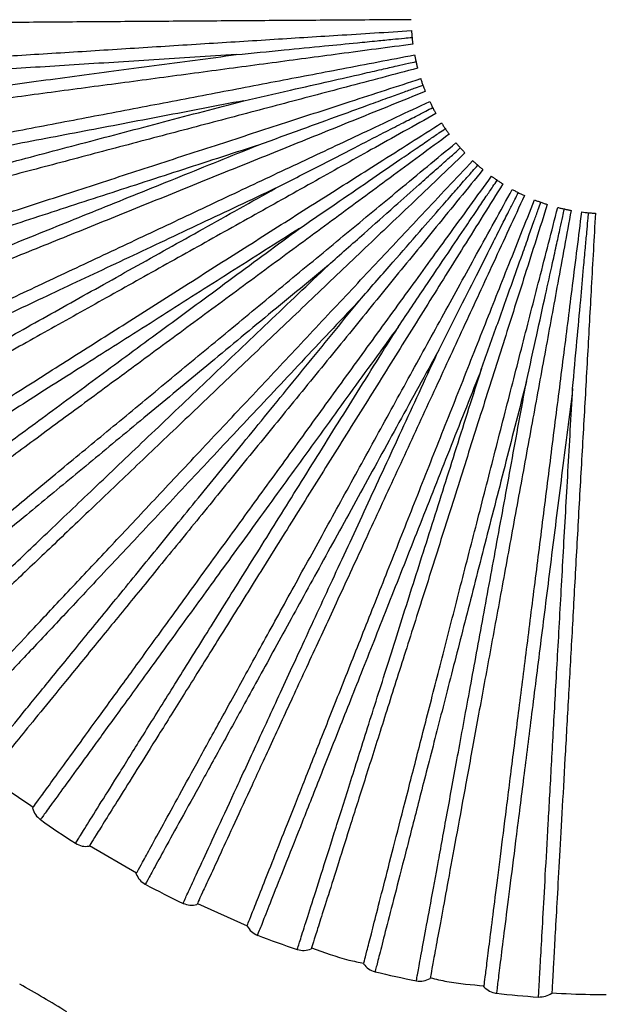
# Model space of a CAD drawing. Header units: millimetres. Extents: x -208 to 209, y -225 to 657.
# Tile 9 of 15: x 48 to 108, y -39 to 62. Entities that reach past the tile are written whole.
import ezdxf

# ---------------------------------------------------------------- set-up
doc = ezdxf.new("R2010")
doc.units = ezdxf.units.MM

msp = doc.modelspace()

# ---------------------------------------------------------------- linework, layer by layer
at = {"color": 7, "linetype": 'Continuous', "lineweight": 25}
for p, q in [((55.34, -22.83), (60.16, -25.64)), ((66.4, -28.75), (71.49, -31.05))]:
    msp.add_line(p, q, dxfattribs=at)
for centre, radius, start, end in [((108.29, 61.91), 100.5, 234.7637, 237.2359), ((108.29, 61.91), 100.5, 241.9633, 244.4361), ((108.29, 61.91), 100.5, 249.1631, 251.6363), ((108.29, 61.91), 100.5, 256.363, 258.8365), ((0.01, -124.67), 100, 58.0007, 61.1993), ((108.29, 61.91), 100.5, 263.5631, 266.0367)]:
    msp.add_arc(centre, radius, start, end, dxfattribs=at)
for points, knots in [([(3.1, 33.86), (3.2, 36.66), (3.41, 42.36), (4.3, 50.92), (5.57, 60.95), (7.12, 72.33), (8.81, 84.96), (10.52, 98.49), (12.18, 112.91), (13.66, 128.13), (14.65, 142.17), (15.08, 154.92), (14.9, 165.12), (13.97, 174.02), (12.43, 181.56), (9.97, 189.14), (6.59, 196.6), (2.42, 203.87), (-2.16, 210.74), (-6.98, 217.32), (-11.97, 223.7), (-19.4, 232.81), (-29.47, 244.48), (-40.03, 256.95), (-48.43, 267.65), (-54.83, 276.43), (-60.79, 285.49), (-66.12, 294.84), (-70.6, 304.42), (-73.62, 313.15), (-75.38, 320.86), (-76.19, 327.45), (-76.26, 333.98), (-75.53, 340.37), (-74, 346.54), (-71.73, 352.43), (-68.79, 357.99), (-65.25, 363.2), (-60.31, 369.15), (-53.65, 375.53), (-45.32, 382.22), (-36.6, 388.58), (-27.58, 394.81), (-18.33, 401.11), (-8.35, 407.98), (2.28, 415.6), (13.39, 424.14), (24.17, 433.27), (34.4, 443.05), (43.86, 453.49), (52.38, 464.61), (58.81, 474.81), (63.54, 483.75), (66.97, 491.27), (70.04, 499.22), (72.79, 507.89), (75.15, 517.5), (76.98, 528.08), (78.13, 539.57), (78.49, 551.93), (77.97, 565.1), (76.5, 579.01), (74.03, 593.59), (70.56, 608.8), (66.07, 624.57), (60.6, 640.89), (56.28, 651.8), (54.07, 657.38)], [0, 0, 0, 0, 0.012261, 0.02499, 0.038044, 0.055491, 0.07329, 0.091439, 0.112495, 0.133952, 0.155323, 0.171262, 0.187208, 0.197899, 0.208617, 0.219297, 0.231129, 0.242779, 0.254261, 0.265595, 0.276854, 0.288114, 0.314674, 0.341238, 0.35635, 0.371476, 0.386603, 0.401639, 0.41636, 0.430731, 0.440115, 0.449336, 0.458403, 0.467331, 0.476144, 0.484882, 0.493614, 0.502359, 0.51112, 0.525893, 0.540773, 0.555721, 0.570969, 0.586551, 0.602449, 0.621592, 0.641167, 0.660947, 0.680573, 0.700232, 0.719719, 0.739021, 0.750514, 0.761932, 0.773492, 0.786112, 0.799887, 0.814812, 0.83088, 0.848083, 0.866417, 0.885876, 0.906458, 0.92816, 0.950984, 0.97493, 1, 1, 1, 1]), ([(54.11, 657.4), (56.02, 652.61), (59.83, 643.02), (64.88, 628.38), (69.34, 613.54), (73.06, 598.46), (75.95, 583.19), (77.69, 569.01), (78.44, 556.04), (78.4, 544.32), (77.58, 532.61), (75.91, 520.98), (73.33, 509.5), (69.83, 498.25), (65.39, 487.34), (60.05, 476.84), (53.87, 466.83), (46.95, 457.33), (39.38, 448.37), (30.37, 439), (19.83, 429.38), (7.75, 419.63), (-4.71, 410.46), (-17.38, 401.68), (-30.08, 393.07), (-40.5, 385.76), (-48.54, 379.62), (-54.31, 374.8), (-59.7, 369.66), (-64.55, 364.09), (-68.74, 358.06), (-71.83, 352.12), (-73.95, 346.44), (-75.29, 341.16), (-76.05, 335.77), (-76.25, 329.7), (-75.7, 323), (-74.25, 315.77), (-71.72, 307.49), (-67.83, 298.3), (-62.49, 288.38), (-56.42, 278.81), (-48.72, 268.01), (-39.28, 256.1), (-28.16, 243.04), (-18.47, 231.76), (-10.54, 222.01), (-4.3, 213.86), (1.58, 205.36), (6.42, 197.08), (10.05, 189.05), (12.52, 181.42), (14.23, 172.84), (15.02, 163.45), (15.07, 153.38), (14.72, 143.39), (14.08, 133.46), (13.26, 123.57), (12.28, 113.7), (11.17, 103.71), (9.95, 93.6), (8.63, 83.36), (7.27, 73.15), (5.89, 63.01), (4.67, 53.73), (3.76, 45.4), (3.29, 39.16), (3.2, 35.26), (3.17, 33.95)], [0, 0, 0, 0, 0.021536, 0.043091, 0.064669, 0.086273, 0.107909, 0.129582, 0.145865, 0.162171, 0.178501, 0.194852, 0.211223, 0.227606, 0.243993, 0.260377, 0.276746, 0.293095, 0.309417, 0.325708, 0.347375, 0.368982, 0.390523, 0.411989, 0.433366, 0.454608, 0.465153, 0.475622, 0.48598, 0.496246, 0.506441, 0.516572, 0.524143, 0.531703, 0.539271, 0.546861, 0.557031, 0.567272, 0.577584, 0.593163, 0.608855, 0.62463, 0.640473, 0.664226, 0.688096, 0.712117, 0.726333, 0.740608, 0.754983, 0.7695, 0.780611, 0.791775, 0.802914, 0.817089, 0.831082, 0.844979, 0.858826, 0.872651, 0.886455, 0.900248, 0.914654, 0.929051, 0.943435, 0.957791, 0.97209, 0.983259, 0.994374, 1, 1, 1, 1]), ([(48.6, 655.15), (50.25, 651.01), (53.43, 643.05), (57.57, 631.38), (61.06, 620.52), (63.92, 610.48), (66.22, 601.29), (68.02, 592.97), (69.46, 585.22), (70.56, 577.98), (71.41, 570.91), (72.01, 564.02), (72.38, 557.05), (72.48, 550), (72.27, 541.67), (71.52, 532.1), (69.91, 521.36), (67.49, 510.76), (64.25, 500.39), (60.17, 490.31), (55.3, 480.6), (49.68, 471.3), (42.67, 461.47), (34.11, 451.32), (23.91, 441.04), (13.06, 431.48), (1.71, 422.53), (-9.98, 414.04), (-20.88, 406.52), (-30.83, 399.74), (-39.77, 393.56), (-48.61, 387.15), (-56.23, 381.05), (-62.57, 375.22), (-67.63, 369.74), (-72.15, 363.76), (-75.99, 357.27), (-79.01, 350.33), (-81.07, 343.03), (-82.11, 335.52), (-82.17, 327.97), (-81.33, 320.5), (-79.71, 313.15), (-77.42, 305.94), (-74.3, 298.24), (-70.26, 290.1), (-65.28, 281.57), (-59.85, 273.32), (-54.22, 265.54), (-48.69, 258.38), (-43.41, 251.88), (-38.36, 245.84), (-33.22, 239.81), (-27.73, 233.42), (-21.8, 226.4), (-15.69, 218.91), (-9.63, 211.05), (-3.94, 202.92), (0.71, 195.12), (4.17, 187.68), (6.54, 180.7), (8.2, 172.83), (9.02, 164.11), (9.13, 154.64), (8.84, 145.19), (8.28, 135.77), (7.52, 126.35), (6.62, 116.9), (5.58, 107.29), (4.42, 97.5), (3.16, 87.49), (1.83, 77.38), (0.43, 67.12), (-0.85, 57.51), (-1.92, 48.64), (-2.62, 40.49), (-2.9, 31.99), (-2.95, 23.06), (-2.95, 17.03), (-2.95, 14)], [0, 0, 0, 0, 0.018132, 0.034945, 0.050443, 0.064625, 0.077494, 0.089052, 0.099303, 0.109613, 0.118917, 0.128308, 0.137794, 0.147374, 0.157048, 0.171732, 0.186494, 0.201248, 0.215998, 0.230752, 0.245505, 0.260249, 0.274992, 0.294653, 0.31431, 0.333949, 0.353575, 0.373194, 0.392815, 0.407545, 0.422297, 0.43711, 0.452027, 0.462067, 0.472189, 0.482361, 0.492583, 0.502848, 0.513132, 0.523406, 0.533645, 0.543829, 0.553993, 0.564252, 0.574619, 0.587841, 0.601253, 0.614865, 0.62808, 0.64037, 0.651747, 0.662215, 0.672459, 0.684059, 0.696543, 0.709896, 0.723472, 0.73698, 0.750365, 0.760411, 0.770395, 0.780339, 0.79316, 0.806039, 0.818903, 0.831697, 0.844529, 0.857421, 0.870367, 0.883958, 0.897626, 0.911515, 0.925646, 0.940022, 0.951543, 0.963357, 0.975444, 0.987658, 1, 1, 1, 1]), ([(88.29, 61.77), (85.76, 61.75), (80.92, 61.72), (73.66, 61.67), (66.53, 61.62), (59.32, 61.57), (52.16, 61.52), (45.18, 61.47), (38.51, 61.42), (32.29, 61.38), (26.64, 61.34), (21.66, 61.3), (17.43, 61.27), (14, 61.25), (11.38, 61.23), (9.57, 61.22), (8.49, 61.21), (8.35, 61.21), (8.29, 61.21)], [0, 0, 0, 0, 0.062456, 0.119828, 0.179243, 0.240502, 0.303357, 0.367511, 0.432626, 0.498331, 0.564234, 0.629934, 0.695041, 0.759182, 0.822021, 0.88326, 0.942652, 1, 1, 1, 1]), ([(8.49, 55.63), (8.55, 55.63), (8.68, 55.64), (9.77, 55.71), (11.57, 55.82), (14.18, 55.99), (17.61, 56.2), (21.83, 56.47), (26.8, 56.78), (32.44, 57.14), (38.65, 57.53), (45.3, 57.95), (52.27, 58.38), (59.42, 58.83), (66.61, 59.29), (73.73, 59.73), (80.97, 60.19), (85.81, 60.49), (88.33, 60.65)], [0, 0, 0, 0, 0.057348, 0.11674, 0.177979, 0.240818, 0.304959, 0.370066, 0.435766, 0.501669, 0.567374, 0.632489, 0.696643, 0.759498, 0.820757, 0.880172, 0.937544, 1, 1, 1, 1]), ([(88.33, 60.65), (88.33, 60.55), (88.35, 60.34), (88.37, 60.08), (88.38, 59.96)], [0, 0, 0, 0, 0.4994343, 1, 1, 1, 1]), ([(70.38, 58.19), (72.01, 58.35), (75.01, 58.65), (79.16, 59.05), (82.33, 59.36), (84.66, 59.59), (86.27, 59.75), (87.46, 59.87), (88.12, 59.93), (88.38, 59.96)], [0, 0, 0, 0, 0.272344, 0.503116, 0.689512, 0.801165, 0.890131, 0.956409, 1, 1, 1, 1]), ([(88.38, 59.96), (88.4, 59.83), (88.42, 59.58), (88.45, 59.37), (88.46, 59.26)], [0, 0, 0, 0, 0.49956, 1, 1, 1, 1]), ([(88.46, 59.26), (85.96, 58.93), (81.16, 58.29), (73.97, 57.33), (66.9, 56.39), (59.75, 55.43), (52.65, 54.49), (45.73, 53.56), (39.12, 52.68), (32.96, 51.86), (27.36, 51.11), (22.42, 50.45), (18.23, 49.89), (14.83, 49.44), (12.23, 49.09), (10.44, 48.85), (9.36, 48.71), (9.23, 48.69), (9.17, 48.68)], [0, 0, 0, 0, 0.0624561, 0.1198284, 0.1792427, 0.2405016, 0.3033566, 0.3675111, 0.4326265, 0.4983314, 0.5642338, 0.6299342, 0.6950407, 0.7591822, 0.8220206, 0.8832598, 0.9426519, 1, 1, 1, 1]), ([(70.38, 58.19), (67.55, 58.01), (61.89, 57.65), (53.69, 57.14), (45.86, 56.64), (38.52, 56.18), (31.78, 55.75), (25.73, 55.37), (20.46, 55.04), (16.04, 54.76), (12.54, 54.54), (9.96, 54.38), (8.51, 54.29), (7.91, 54.25), (8.08, 54.26), (8.08, 54.26)], [0, 0, 0, 0, 0.083093, 0.166108, 0.249783, 0.332788, 0.415895, 0.499542, 0.582487, 0.665718, 0.749281, 0.832195, 0.915582, 0.999532, 1, 1, 1, 1]), ([(8.51, 49.95), (8.6, 49.96), (8.8, 49.99), (10.39, 50.2), (12.9, 50.53), (16.39, 51), (20.77, 51.58), (26, 52.28), (32.01, 53.08), (38.7, 53.97), (45.98, 54.94), (53.76, 55.98), (61.91, 57.06), (67.56, 57.82), (70.38, 58.19)], [0, 0, 0, 0, 0.083445, 0.167006, 0.250708, 0.333669, 0.41686, 0.500454, 0.583374, 0.666709, 0.750181, 0.833089, 0.916578, 1, 1, 1, 1]), ([(10.06, 43.17), (10.12, 43.18), (10.25, 43.21), (11.32, 43.41), (13.09, 43.75), (15.67, 44.24), (19.04, 44.88), (23.19, 45.68), (28.09, 46.61), (33.64, 47.67), (39.75, 48.83), (46.3, 50.08), (53.15, 51.39), (60.19, 52.73), (67.27, 54.08), (74.28, 55.42), (81.4, 56.78), (86.16, 57.69), (88.64, 58.16)], [0, 0, 0, 0, 0.057348, 0.11674, 0.177979, 0.240818, 0.304959, 0.370066, 0.435766, 0.501669, 0.567374, 0.632489, 0.696643, 0.759498, 0.820757, 0.880172, 0.937544, 1, 1, 1, 1]), ([(88.64, 58.16), (88.66, 58.06), (88.7, 57.85), (88.76, 57.6), (88.79, 57.48)], [0, 0, 0, 0, 0.499434, 1, 1, 1, 1]), ([(88.95, 56.8), (86.51, 56.15), (81.82, 54.92), (74.81, 53.06), (67.91, 51.24), (60.95, 49.4), (54.02, 47.57), (47.27, 45.79), (40.82, 44.08), (34.81, 42.5), (29.35, 41.05), (24.53, 39.78), (20.44, 38.7), (17.13, 37.82), (14.59, 37.15), (12.85, 36.69), (11.8, 36.41), (11.67, 36.38), (11.61, 36.36)], [0, 0, 0, 0, 0.062456, 0.119828, 0.179243, 0.240502, 0.303357, 0.367511, 0.432626, 0.498331, 0.564234, 0.629934, 0.695041, 0.759182, 0.822021, 0.88326, 0.942652, 1, 1, 1, 1]), ([(71.15, 53.47), (72.74, 53.83), (75.68, 54.5), (79.74, 55.42), (82.86, 56.13), (85.14, 56.65), (86.71, 57.01), (87.88, 57.27), (88.53, 57.42), (88.79, 57.48)], [0, 0, 0, 0, 0.272344, 0.503117, 0.689512, 0.801165, 0.890131, 0.95641, 1, 1, 1, 1]), ([(88.79, 57.48), (88.81, 57.35), (88.87, 57.11), (88.92, 56.9), (88.95, 56.8)], [0, 0, 0, 0, 0.49956, 1, 1, 1, 1]), ([(13.18, 31.01), (13.24, 31.03), (13.37, 31.07), (14.4, 31.4), (16.12, 31.96), (18.61, 32.77), (21.88, 33.83), (25.9, 35.14), (30.64, 36.68), (36.01, 38.42), (41.92, 40.35), (48.27, 42.41), (54.91, 44.56), (61.72, 46.78), (68.57, 49), (75.36, 51.21), (82.26, 53.45), (86.86, 54.95), (89.27, 55.73)], [0, 0, 0, 0, 0.057348, 0.11674, 0.177979, 0.240818, 0.304959, 0.370066, 0.435766, 0.501669, 0.567374, 0.632489, 0.696643, 0.759498, 0.820757, 0.880172, 0.937544, 1, 1, 1, 1]), ([(89.27, 55.73), (89.3, 55.63), (89.37, 55.43), (89.45, 55.19), (89.49, 55.07)], [0, 0, 0, 0, 0.499434, 1, 1, 1, 1]), ([(72.5, 48.88), (74.03, 49.44), (76.87, 50.47), (80.78, 51.9), (83.78, 52.99), (85.98, 53.79), (87.49, 54.34), (88.62, 54.75), (89.25, 54.98), (89.49, 55.07)], [0, 0, 0, 0, 0.272344, 0.503117, 0.689512, 0.801165, 0.890131, 0.95641, 1, 1, 1, 1]), ([(89.49, 55.07), (89.54, 54.95), (89.63, 54.71), (89.7, 54.52), (89.74, 54.42)], [0, 0, 0, 0, 0.49956, 1, 1, 1, 1]), ([(71.15, 53.47), (68.36, 52.94), (62.79, 51.87), (54.71, 50.33), (47.01, 48.86), (39.79, 47.48), (33.15, 46.21), (27.2, 45.08), (22.01, 44.09), (17.66, 43.26), (14.21, 42.6), (11.68, 42.12), (10.25, 41.84), (9.66, 41.73), (9.83, 41.76), (9.83, 41.76)], [0, 0, 0, 0, 0.0830931, 0.1661075, 0.249783, 0.3327881, 0.4158953, 0.4995418, 0.5824873, 0.6657176, 0.7492813, 0.8321946, 0.9155823, 0.9995321, 1, 1, 1, 1]), ([(10.79, 37.53), (10.89, 37.56), (11.08, 37.61), (12.63, 38.02), (15.08, 38.67), (18.48, 39.57), (22.76, 40.7), (27.86, 42.04), (33.72, 43.59), (40.24, 45.31), (47.35, 47.19), (54.93, 49.19), (62.88, 51.29), (68.39, 52.74), (71.15, 53.47)], [0, 0, 0, 0, 0.083445, 0.167006, 0.250708, 0.333669, 0.41686, 0.500454, 0.583374, 0.666709, 0.750181, 0.833089, 0.916578, 1, 1, 1, 1]), ([(89.74, 54.42), (87.4, 53.47), (82.91, 51.66), (76.19, 48.94), (69.57, 46.27), (62.89, 43.57), (56.25, 40.88), (49.77, 38.27), (43.59, 35.77), (37.82, 33.44), (32.58, 31.32), (27.97, 29.46), (24.05, 27.87), (20.86, 26.59), (18.43, 25.6), (16.76, 24.93), (15.75, 24.52), (15.63, 24.47), (15.57, 24.45)], [0, 0, 0, 0, 0.0624561, 0.1198284, 0.1792427, 0.2405016, 0.3033566, 0.3675111, 0.4326265, 0.4983314, 0.5642338, 0.6299342, 0.6950407, 0.7591822, 0.8220206, 0.8832598, 0.9426519, 1, 1, 1, 1]), ([(17.81, 19.33), (17.86, 19.36), (17.98, 19.41), (18.97, 19.88), (20.6, 20.65), (22.97, 21.76), (26.08, 23.22), (29.91, 25.02), (34.41, 27.14), (39.52, 29.55), (45.15, 32.2), (51.18, 35.04), (57.5, 38.01), (63.98, 41.06), (70.5, 44.13), (76.96, 47.17), (83.52, 50.25), (87.91, 52.32), (90.19, 53.39)], [0, 0, 0, 0, 0.057348, 0.11674, 0.177979, 0.240818, 0.304959, 0.370066, 0.435766, 0.501669, 0.567374, 0.632489, 0.696643, 0.759498, 0.820757, 0.880172, 0.937544, 1, 1, 1, 1]), ([(74.41, 44.5), (75.87, 45.25), (78.55, 46.62), (82.25, 48.53), (85.09, 49.99), (87.17, 51.06), (88.61, 51.79), (89.68, 52.34), (90.27, 52.65), (90.5, 52.77)], [0, 0, 0, 0, 0.272344, 0.503116, 0.689511, 0.801165, 0.890131, 0.956409, 1, 1, 1, 1]), ([(90.19, 53.39), (90.24, 53.3), (90.33, 53.11), (90.44, 52.88), (90.5, 52.77)], [0, 0, 0, 0, 0.4994343, 1, 1, 1, 1]), ([(90.5, 52.77), (90.56, 52.65), (90.68, 52.43), (90.78, 52.24), (90.83, 52.15)], [0, 0, 0, 0, 0.49956, 1, 1, 1, 1]), ([(90.83, 52.15), (88.62, 50.92), (84.39, 48.56), (78.06, 45.02), (71.84, 41.54), (65.54, 38.02), (59.29, 34.53), (53.2, 31.12), (47.38, 27.87), (41.95, 24.83), (37.02, 22.08), (32.67, 19.65), (28.98, 17.58), (25.98, 15.91), (23.69, 14.63), (22.12, 13.75), (21.17, 13.22), (21.05, 13.15), (21, 13.12)], [0, 0, 0, 0, 0.062456, 0.119828, 0.179243, 0.240502, 0.303357, 0.367511, 0.432626, 0.498331, 0.564234, 0.629934, 0.695041, 0.759182, 0.822021, 0.88326, 0.942652, 1, 1, 1, 1]), ([(23.86, 8.33), (23.91, 8.36), (24.02, 8.43), (24.94, 9.01), (26.46, 9.98), (28.68, 11.39), (31.57, 13.22), (35.15, 15.49), (39.35, 18.16), (44.12, 21.19), (49.37, 24.52), (55, 28.09), (60.9, 31.83), (66.94, 35.67), (73.03, 39.53), (79.05, 43.36), (85.18, 47.24), (89.27, 49.84), (91.4, 51.19)], [0, 0, 0, 0, 0.057348, 0.11674, 0.177979, 0.240818, 0.304959, 0.370066, 0.435766, 0.501669, 0.567374, 0.632489, 0.696643, 0.759498, 0.820757, 0.880172, 0.937544, 1, 1, 1, 1]), ([(76.86, 40.39), (78.21, 41.31), (80.7, 43.02), (84.14, 45.37), (86.77, 47.18), (88.7, 48.5), (90.03, 49.41), (91.02, 50.09), (91.57, 50.46), (91.79, 50.61)], [0, 0, 0, 0, 0.272344, 0.503117, 0.689512, 0.801165, 0.890131, 0.95641, 1, 1, 1, 1]), ([(91.4, 51.19), (91.46, 51.1), (91.57, 50.92), (91.71, 50.71), (91.79, 50.61)], [0, 0, 0, 0, 0.4994343, 1, 1, 1, 1]), ([(91.79, 50.61), (91.86, 50.51), (92, 50.3), (92.13, 50.13), (92.19, 50.04)], [0, 0, 0, 0, 0.49956, 1, 1, 1, 1]), ([(92.19, 50.04), (90.16, 48.54), (86.26, 45.67), (80.42, 41.36), (74.68, 37.13), (68.87, 32.85), (63.11, 28.6), (57.49, 24.46), (52.12, 20.5), (47.12, 16.81), (42.57, 13.46), (38.56, 10.5), (35.16, 7.99), (32.39, 5.95), (30.28, 4.4), (28.83, 3.33), (27.96, 2.68), (27.85, 2.61), (27.8, 2.57)], [0, 0, 0, 0, 0.062456, 0.119828, 0.179243, 0.240502, 0.303357, 0.367511, 0.432626, 0.498331, 0.564234, 0.629934, 0.695041, 0.759182, 0.822021, 0.88326, 0.942652, 1, 1, 1, 1]), ([(72.5, 48.88), (69.8, 48), (64.41, 46.25), (56.59, 43.71), (49.13, 41.28), (42.14, 39.01), (35.71, 36.92), (29.95, 35.05), (24.93, 33.42), (20.71, 32.05), (17.38, 30.96), (14.92, 30.16), (13.54, 29.72), (12.97, 29.53), (13.13, 29.58), (13.13, 29.58)], [0, 0, 0, 0, 0.083093, 0.166108, 0.249783, 0.332788, 0.415895, 0.499542, 0.582487, 0.665718, 0.749281, 0.832195, 0.915582, 0.999532, 1, 1, 1, 1]), ([(14.62, 25.51), (14.71, 25.54), (14.89, 25.62), (16.38, 26.22), (18.73, 27.17), (21.99, 28.49), (26.09, 30.14), (30.98, 32.12), (36.6, 34.39), (42.86, 36.92), (49.67, 39.67), (56.95, 42.61), (64.57, 45.68), (69.86, 47.82), (72.5, 48.88)], [0, 0, 0, 0, 0.0834447, 0.1670064, 0.2507083, 0.3336692, 0.4168604, 0.5004543, 0.5833742, 0.6667087, 0.7501813, 0.8330888, 0.9165781, 1, 1, 1, 1]), ([(31.24, -1.83), (31.29, -1.79), (31.39, -1.71), (32.22, -1.02), (33.62, 0.13), (35.64, 1.81), (38.28, 3.99), (41.54, 6.69), (45.38, 9.86), (49.73, 13.47), (54.52, 17.43), (59.66, 21.68), (65.04, 26.13), (70.56, 30.7), (76.11, 35.29), (81.61, 39.84), (87.2, 44.46), (90.93, 47.55), (92.88, 49.16)], [0, 0, 0, 0, 0.057348, 0.11674, 0.177979, 0.240818, 0.304959, 0.370066, 0.435766, 0.501669, 0.567374, 0.632489, 0.696643, 0.759498, 0.820757, 0.880172, 0.937544, 1, 1, 1, 1]), ([(79.81, 36.62), (81.03, 37.71), (83.28, 39.71), (86.4, 42.47), (88.79, 44.6), (90.53, 46.15), (91.74, 47.22), (92.64, 48.01), (93.14, 48.46), (93.33, 48.63)], [0, 0, 0, 0, 0.272344, 0.503117, 0.689512, 0.801165, 0.890131, 0.95641, 1, 1, 1, 1]), ([(92.88, 49.16), (92.95, 49.08), (93.08, 48.92), (93.25, 48.73), (93.33, 48.63)], [0, 0, 0, 0, 0.499434, 1, 1, 1, 1]), ([(93.33, 48.63), (93.42, 48.54), (93.59, 48.35), (93.73, 48.19), (93.8, 48.12)], [0, 0, 0, 0, 0.49956, 1, 1, 1, 1]), ([(93.8, 48.12), (91.98, 46.37), (88.47, 43.03), (83.21, 38.03), (78.05, 33.11), (72.83, 28.14), (67.64, 23.2), (62.58, 18.39), (57.76, 13.79), (53.25, 9.5), (49.16, 5.6), (45.55, 2.17), (42.49, -0.75), (40.01, -3.12), (38.11, -4.92), (36.8, -6.17), (36.01, -6.92), (35.92, -7.01), (35.87, -7.05)], [0, 0, 0, 0, 0.062456, 0.119828, 0.179243, 0.240502, 0.303357, 0.367511, 0.432626, 0.498331, 0.564234, 0.629934, 0.695041, 0.759182, 0.822021, 0.88326, 0.942652, 1, 1, 1, 1]), ([(39.83, -10.99), (39.88, -10.94), (39.97, -10.85), (40.71, -10.05), (41.95, -8.74), (43.74, -6.83), (46.09, -4.32), (48.99, -1.24), (52.4, 2.39), (56.26, 6.51), (60.52, 11.04), (65.09, 15.9), (69.87, 20.99), (74.77, 26.21), (79.7, 31.47), (84.59, 36.67), (89.55, 41.96), (92.87, 45.49), (94.6, 47.33)], [0, 0, 0, 0, 0.057348, 0.11674, 0.177979, 0.240818, 0.304959, 0.370066, 0.435766, 0.501669, 0.567374, 0.632489, 0.696643, 0.759498, 0.820757, 0.880172, 0.937544, 1, 1, 1, 1]), ([(95.65, 46.41), (94.05, 44.45), (90.99, 40.7), (86.4, 35.08), (81.9, 29.55), (77.34, 23.96), (72.81, 18.41), (68.4, 13), (64.19, 7.83), (60.25, 3.01), (56.68, -1.36), (53.54, -5.22), (50.86, -8.5), (48.69, -11.16), (47.04, -13.19), (45.9, -14.59), (45.21, -15.43), (45.13, -15.54), (45.09, -15.59)], [0, 0, 0, 0, 0.0624561, 0.1198284, 0.1792427, 0.2405016, 0.3033566, 0.3675111, 0.4326265, 0.4983314, 0.5642338, 0.6299342, 0.6950407, 0.7591822, 0.8220206, 0.8832598, 0.9426519, 1, 1, 1, 1]), ([(83.2, 33.25), (84.28, 34.48), (86.26, 36.75), (89.01, 39.88), (91.11, 42.29), (92.65, 44.05), (93.71, 45.26), (94.5, 46.16), (94.94, 46.66), (95.11, 46.86)], [0, 0, 0, 0, 0.2723437, 0.5031161, 0.6895112, 0.8011647, 0.8901308, 0.9564093, 1, 1, 1, 1]), ([(94.6, 47.33), (94.67, 47.26), (94.83, 47.11), (95.02, 46.94), (95.11, 46.86)], [0, 0, 0, 0, 0.499434, 1, 1, 1, 1]), ([(95.11, 46.86), (95.21, 46.78), (95.4, 46.61), (95.57, 46.48), (95.65, 46.41)], [0, 0, 0, 0, 0.49956, 1, 1, 1, 1]), ([(49.51, -18.99), (49.55, -18.94), (49.62, -18.83), (50.26, -17.96), (51.32, -16.5), (52.87, -14.37), (54.88, -11.6), (57.37, -8.17), (60.3, -4.15), (63.62, 0.43), (67.27, 5.46), (71.19, 10.85), (75.3, 16.5), (79.51, 22.29), (83.74, 28.13), (87.94, 33.9), (92.2, 39.76), (95.05, 43.69), (96.53, 45.73)], [0, 0, 0, 0, 0.057348, 0.11674, 0.177979, 0.240818, 0.304959, 0.370066, 0.435766, 0.501669, 0.567374, 0.632489, 0.696643, 0.759498, 0.820757, 0.880172, 0.937544, 1, 1, 1, 1]), ([(96.53, 45.73), (96.62, 45.67), (96.79, 45.54), (97, 45.4), (97.1, 45.33)], [0, 0, 0, 0, 0.499434, 1, 1, 1, 1]), ([(74.41, 44.5), (71.85, 43.29), (66.71, 40.87), (59.28, 37.37), (52.18, 34.03), (45.53, 30.9), (39.42, 28.02), (33.93, 25.44), (29.16, 23.19), (25.14, 21.3), (21.97, 19.81), (19.64, 18.71), (18.32, 18.09), (17.78, 17.84), (17.93, 17.91), (17.93, 17.91)], [0, 0, 0, 0, 0.083093, 0.166108, 0.249783, 0.332788, 0.415895, 0.499542, 0.582487, 0.665718, 0.749281, 0.832195, 0.915582, 0.999532, 1, 1, 1, 1]), ([(19.92, 14.05), (20, 14.1), (20.17, 14.2), (21.58, 14.98), (23.79, 16.22), (26.86, 17.93), (30.72, 20.09), (35.33, 22.67), (40.62, 25.62), (46.51, 28.91), (52.92, 32.5), (59.77, 36.32), (66.95, 40.33), (71.93, 43.11), (74.41, 44.5)], [0, 0, 0, 0, 0.083445, 0.167006, 0.250708, 0.333669, 0.41686, 0.500454, 0.583374, 0.666709, 0.750181, 0.833089, 0.916578, 1, 1, 1, 1]), ([(97.69, 44.95), (96.35, 42.81), (93.78, 38.7), (89.94, 32.55), (86.16, 26.5), (82.34, 20.38), (78.54, 14.31), (74.84, 8.39), (71.31, 2.73), (68.02, -2.54), (65.02, -7.33), (62.38, -11.56), (60.14, -15.14), (58.32, -18.05), (56.93, -20.28), (55.98, -21.81), (55.4, -22.73), (55.33, -22.84), (55.3, -22.9)], [0, 0, 0, 0, 0.0624561, 0.1198284, 0.1792427, 0.2405016, 0.3033566, 0.3675111, 0.4326265, 0.4983314, 0.5642338, 0.6299342, 0.6950407, 0.7591822, 0.8220206, 0.8832598, 0.9426519, 1, 1, 1, 1]), ([(60.11, -25.72), (60.14, -25.67), (60.21, -25.55), (60.73, -24.6), (61.6, -23.02), (62.86, -20.72), (64.52, -17.71), (66.55, -14), (68.95, -9.64), (71.68, -4.69), (74.67, 0.76), (77.88, 6.6), (81.25, 12.72), (84.7, 19), (88.17, 25.32), (91.61, 31.57), (95.1, 37.92), (97.44, 42.17), (98.65, 44.38)], [0, 0, 0, 0, 0.057348, 0.11674, 0.177979, 0.240818, 0.304959, 0.370066, 0.435766, 0.501669, 0.567374, 0.632489, 0.696643, 0.759498, 0.820757, 0.880172, 0.937544, 1, 1, 1, 1]), ([(86.99, 30.33), (87.9, 31.69), (89.59, 34.19), (91.92, 37.64), (93.71, 40.29), (95.01, 42.23), (95.91, 43.56), (96.59, 44.56), (96.96, 45.11), (97.1, 45.33)], [0, 0, 0, 0, 0.272344, 0.503116, 0.689511, 0.801165, 0.890131, 0.956409, 1, 1, 1, 1]), ([(97.1, 45.33), (97.21, 45.26), (97.42, 45.12), (97.6, 45), (97.69, 44.95)], [0, 0, 0, 0, 0.49956, 1, 1, 1, 1]), ([(98.65, 44.38), (98.75, 44.33), (98.93, 44.23), (99.16, 44.11), (99.27, 44.06)], [0, 0, 0, 0, 0.499434, 1, 1, 1, 1]), ([(99.9, 43.75), (98.84, 41.46), (96.81, 37.06), (93.76, 30.48), (90.77, 24), (87.75, 17.46), (84.74, 10.96), (81.82, 4.62), (79.02, -1.43), (76.41, -7.08), (74.04, -12.21), (71.95, -16.73), (70.18, -20.57), (68.74, -23.69), (67.64, -26.07), (66.88, -27.7), (66.42, -28.69), (66.37, -28.81), (66.34, -28.87)], [0, 0, 0, 0, 0.0624561, 0.1198284, 0.1792427, 0.2405016, 0.3033566, 0.3675111, 0.4326265, 0.4983314, 0.5642338, 0.6299342, 0.6950407, 0.7591822, 0.8220206, 0.8832598, 0.9426519, 1, 1, 1, 1]), ([(91.12, 27.91), (91.85, 29.37), (93.21, 32.06), (95.09, 35.78), (96.53, 38.63), (97.58, 40.72), (98.31, 42.16), (98.85, 43.23), (99.15, 43.82), (99.27, 44.06)], [0, 0, 0, 0, 0.272344, 0.503117, 0.689512, 0.801165, 0.890131, 0.95641, 1, 1, 1, 1]), ([(99.27, 44.06), (99.38, 44), (99.61, 43.89), (99.8, 43.8), (99.9, 43.75)], [0, 0, 0, 0, 0.49956, 1, 1, 1, 1]), ([(71.48, -31.07), (71.5, -31.01), (71.55, -30.89), (71.95, -29.88), (72.61, -28.2), (73.58, -25.76), (74.84, -22.57), (76.4, -18.64), (78.23, -14.01), (80.31, -8.75), (82.6, -2.97), (85.06, 3.23), (87.63, 9.72), (90.26, 16.38), (92.92, 23.08), (95.54, 29.72), (98.21, 36.46), (100, 40.96), (100.93, 43.31)], [0, 0, 0, 0, 0.057348, 0.11674, 0.177979, 0.240818, 0.304959, 0.370066, 0.435766, 0.501669, 0.567374, 0.632489, 0.696643, 0.759498, 0.820757, 0.880172, 0.937544, 1, 1, 1, 1]), ([(102.24, 42.84), (101.48, 40.44), (100.01, 35.82), (97.82, 28.91), (95.66, 22.1), (93.48, 15.23), (91.32, 8.41), (89.21, 1.75), (87.19, -4.6), (85.31, -10.53), (83.6, -15.92), (82.09, -20.66), (80.82, -24.7), (79.78, -27.97), (78.98, -30.47), (78.44, -32.19), (78.11, -33.22), (78.07, -33.35), (78.05, -33.41)], [0, 0, 0, 0, 0.062456, 0.119828, 0.179243, 0.240502, 0.303357, 0.367511, 0.432626, 0.498331, 0.564234, 0.629934, 0.695041, 0.759182, 0.822021, 0.88326, 0.942652, 1, 1, 1, 1]), ([(83.42, -34.95), (83.44, -34.89), (83.47, -34.76), (83.74, -33.71), (84.19, -31.96), (84.84, -29.42), (85.69, -26.09), (86.74, -22), (87.98, -17.17), (89.39, -11.7), (90.93, -5.68), (92.59, 0.78), (94.33, 7.54), (96.11, 14.48), (97.9, 21.46), (99.68, 28.37), (101.48, 35.4), (102.69, 40.09), (103.31, 42.54)], [0, 0, 0, 0, 0.057348, 0.11674, 0.177979, 0.240818, 0.304959, 0.370066, 0.435766, 0.501669, 0.567374, 0.632489, 0.696643, 0.759498, 0.820757, 0.880172, 0.937544, 1, 1, 1, 1]), ([(95.51, 26.03), (96.06, 27.57), (97.07, 30.41), (98.47, 34.33), (99.54, 37.34), (100.32, 39.54), (100.86, 41.06), (101.27, 42.19), (101.49, 42.82), (101.58, 43.07)], [0, 0, 0, 0, 0.272344, 0.503117, 0.689512, 0.801165, 0.890131, 0.95641, 1, 1, 1, 1]), ([(100.11, 24.71), (100.46, 26.31), (101.11, 29.25), (102, 33.32), (102.69, 36.44), (103.19, 38.72), (103.54, 40.3), (103.79, 41.47), (103.94, 42.12), (103.99, 42.38)], [0, 0, 0, 0, 0.272344, 0.503116, 0.689512, 0.801165, 0.890131, 0.956409, 1, 1, 1, 1]), ([(100.93, 43.31), (101.02, 43.27), (101.22, 43.2), (101.46, 43.11), (101.58, 43.07)], [0, 0, 0, 0, 0.499434, 1, 1, 1, 1]), ([(101.58, 43.07), (101.7, 43.03), (101.94, 42.94), (102.14, 42.88), (102.24, 42.84)], [0, 0, 0, 0, 0.49956, 1, 1, 1, 1]), ([(103.31, 42.54), (103.42, 42.51), (103.62, 42.46), (103.87, 42.4), (103.99, 42.38)], [0, 0, 0, 0, 0.4994343, 1, 1, 1, 1]), ([(103.99, 42.38), (104.12, 42.35), (104.36, 42.3), (104.57, 42.26), (104.68, 42.24)], [0, 0, 0, 0, 0.49956, 1, 1, 1, 1]), ([(104.68, 42.24), (104.22, 39.75), (103.35, 34.99), (102.04, 27.85), (100.75, 20.84), (99.45, 13.75), (98.16, 6.7), (96.9, -0.17), (95.69, -6.72), (94.57, -12.84), (93.55, -18.4), (92.65, -23.3), (91.89, -27.46), (91.27, -30.83), (90.79, -33.41), (90.47, -35.19), (90.27, -36.26), (90.25, -36.38), (90.24, -36.45)], [0, 0, 0, 0, 0.0624561, 0.1198284, 0.1792427, 0.2405016, 0.3033566, 0.3675111, 0.4326265, 0.4983314, 0.5642338, 0.6299342, 0.6950407, 0.7591822, 0.8220206, 0.8832598, 0.9426519, 1, 1, 1, 1]), ([(95.75, -37.3), (95.76, -37.24), (95.78, -37.11), (95.92, -36.03), (96.14, -34.24), (96.47, -31.64), (96.9, -28.23), (97.43, -24.04), (98.05, -19.1), (98.76, -13.49), (99.54, -7.32), (100.38, -0.7), (101.25, 6.22), (102.15, 13.33), (103.05, 20.48), (103.95, 27.56), (104.86, 34.75), (105.46, 39.56), (105.78, 42.07)], [0, 0, 0, 0, 0.057348, 0.11674, 0.177979, 0.240818, 0.304959, 0.370066, 0.435766, 0.501669, 0.567374, 0.632489, 0.696643, 0.759498, 0.820757, 0.880172, 0.937544, 1, 1, 1, 1]), ([(107.17, 41.94), (107.03, 39.42), (106.76, 34.58), (106.36, 27.34), (105.96, 20.22), (105.55, 13.02), (105.15, 5.87), (104.77, -1.1), (104.39, -7.76), (104.05, -13.97), (103.73, -19.61), (103.45, -24.58), (103.22, -28.81), (103.02, -32.24), (102.88, -34.85), (102.78, -36.65), (102.72, -37.74), (102.71, -37.87), (102.71, -37.94)], [0, 0, 0, 0, 0.062456, 0.119828, 0.179243, 0.240502, 0.303357, 0.367511, 0.432626, 0.498331, 0.564234, 0.629934, 0.695041, 0.759182, 0.822021, 0.88326, 0.942652, 1, 1, 1, 1]), ([(104.84, 23.98), (104.98, 25.6), (105.26, 28.61), (105.64, 32.76), (105.92, 35.94), (106.14, 38.27), (106.28, 39.87), (106.39, 41.07), (106.45, 41.73), (106.48, 41.99)], [0, 0, 0, 0, 0.2723439, 0.5031165, 0.6895116, 0.8011651, 0.8901311, 0.9564095, 1, 1, 1, 1]), ([(105.78, 42.07), (105.89, 42.05), (106.1, 42.03), (106.35, 42), (106.48, 41.99)], [0, 0, 0, 0, 0.499434, 1, 1, 1, 1]), ([(106.48, 41.99), (106.6, 41.98), (106.85, 41.96), (107.07, 41.95), (107.17, 41.94)], [0, 0, 0, 0, 0.49956, 1, 1, 1, 1]), ([(76.86, 40.39), (74.47, 38.87), (69.68, 35.83), (62.74, 31.42), (56.11, 27.22), (49.91, 23.28), (44.21, 19.66), (39.09, 16.41), (34.63, 13.58), (30.89, 11.2), (27.93, 9.33), (25.75, 7.94), (24.52, 7.16), (24.01, 6.84), (24.16, 6.93), (24.16, 6.93)], [0, 0, 0, 0, 0.083093, 0.166108, 0.249783, 0.332788, 0.415895, 0.499542, 0.582487, 0.665718, 0.749281, 0.832195, 0.915582, 0.999532, 1, 1, 1, 1]), ([(26.61, 3.36), (26.69, 3.41), (26.85, 3.53), (28.14, 4.48), (30.18, 5.99), (33.01, 8.07), (36.57, 10.7), (40.82, 13.83), (45.7, 17.43), (51.13, 21.43), (57.04, 25.79), (63.36, 30.44), (69.98, 35.32), (74.57, 38.7), (76.86, 40.39)], [0, 0, 0, 0, 0.083445, 0.167006, 0.250708, 0.333669, 0.41686, 0.500454, 0.583374, 0.666709, 0.750181, 0.833089, 0.916578, 1, 1, 1, 1]), ([(79.81, 36.62), (77.62, 34.81), (73.25, 31.2), (66.92, 25.95), (60.87, 20.95), (55.21, 16.26), (50.01, 11.96), (45.34, 8.1), (41.27, 4.73), (37.85, 1.9), (35.15, -0.33), (33.17, -1.98), (32.05, -2.9), (31.58, -3.29), (31.71, -3.18), (31.71, -3.18)], [0, 0, 0, 0, 0.083093, 0.166108, 0.249783, 0.332788, 0.415895, 0.499542, 0.582487, 0.665718, 0.749281, 0.832195, 0.915582, 0.999532, 1, 1, 1, 1]), ([(34.59, -6.42), (34.66, -6.35), (34.81, -6.22), (35.97, -5.11), (37.81, -3.36), (40.35, -0.94), (43.56, 2.11), (47.38, 5.75), (51.77, 9.93), (56.65, 14.58), (61.98, 19.65), (67.66, 25.06), (73.61, 30.73), (77.74, 34.66), (79.81, 36.62)], [0, 0, 0, 0, 0.083445, 0.167006, 0.250708, 0.333669, 0.41686, 0.500454, 0.583374, 0.666709, 0.750181, 0.833089, 0.916578, 1, 1, 1, 1]), ([(83.2, 33.25), (81.26, 31.18), (77.38, 27.05), (71.75, 21.05), (66.38, 15.33), (61.35, 9.97), (56.73, 5.05), (52.58, 0.63), (48.96, -3.22), (45.93, -6.45), (43.53, -9.01), (41.77, -10.89), (40.77, -11.95), (40.36, -12.39), (40.47, -12.26), (40.48, -12.26)], [0, 0, 0, 0, 0.083093, 0.166108, 0.249783, 0.332788, 0.415895, 0.499542, 0.582487, 0.665718, 0.749281, 0.832195, 0.915582, 0.999532, 1, 1, 1, 1]), ([(43.74, -15.12), (43.8, -15.04), (43.92, -14.89), (44.94, -13.64), (46.54, -11.68), (48.77, -8.95), (51.56, -5.53), (54.9, -1.44), (58.73, 3.26), (62.99, 8.49), (67.64, 14.18), (72.6, 20.26), (77.8, 26.63), (81.4, 31.04), (83.2, 33.25)], [0, 0, 0, 0, 0.083445, 0.167006, 0.250708, 0.333669, 0.41686, 0.500454, 0.583374, 0.666709, 0.750181, 0.833089, 0.916578, 1, 1, 1, 1]), ([(86.99, 30.33), (85.32, 28.04), (81.99, 23.45), (77.16, 16.79), (72.55, 10.45), (68.23, 4.5), (64.26, -0.97), (60.7, -5.87), (57.6, -10.14), (54.99, -13.73), (52.93, -16.56), (51.41, -18.65), (50.56, -19.83), (50.2, -20.32), (50.31, -20.18), (50.31, -20.18)], [0, 0, 0, 0, 0.083093, 0.166108, 0.249783, 0.332788, 0.415895, 0.499542, 0.582487, 0.665718, 0.749281, 0.832195, 0.915582, 0.999532, 1, 1, 1, 1]), ([(53.9, -22.6), (53.95, -22.52), (54.06, -22.35), (54.91, -20.99), (56.25, -18.84), (58.12, -15.86), (60.46, -12.11), (63.26, -7.63), (66.47, -2.49), (70.05, 3.23), (73.94, 9.46), (78.1, 16.12), (82.46, 23.09), (85.48, 27.92), (86.99, 30.33)], [0, 0, 0, 0, 0.083445, 0.167006, 0.250708, 0.333669, 0.41686, 0.500454, 0.583374, 0.666709, 0.750181, 0.833089, 0.916578, 1, 1, 1, 1]), ([(91.12, 27.91), (89.75, 25.43), (87.02, 20.45), (83.06, 13.25), (79.28, 6.37), (75.74, -0.07), (72.49, -5.99), (69.57, -11.3), (67.03, -15.93), (64.89, -19.81), (63.2, -22.88), (61.96, -25.14), (61.26, -26.42), (60.97, -26.95), (61.05, -26.8), (61.05, -26.8)], [0, 0, 0, 0, 0.0830931, 0.1661075, 0.249783, 0.3327881, 0.4158953, 0.4995418, 0.5824873, 0.6657176, 0.7492813, 0.8321946, 0.9155823, 0.9995321, 1, 1, 1, 1]), ([(64.92, -28.75), (64.96, -28.66), (65.05, -28.48), (65.72, -27.02), (66.78, -24.72), (68.26, -21.53), (70.11, -17.52), (72.33, -12.73), (74.87, -7.23), (77.7, -1.1), (80.78, 5.57), (84.08, 12.69), (87.53, 20.15), (89.92, 25.33), (91.12, 27.91)], [0, 0, 0, 0, 0.083445, 0.167006, 0.250708, 0.333669, 0.41686, 0.500454, 0.583374, 0.666709, 0.750181, 0.833089, 0.916578, 1, 1, 1, 1]), ([(95.51, 26.03), (94.47, 23.39), (92.38, 18.12), (89.36, 10.47), (86.47, 3.18), (83.77, -3.66), (81.28, -9.94), (79.05, -15.57), (77.11, -20.48), (75.47, -24.61), (74.18, -27.87), (73.23, -30.26), (72.7, -31.62), (72.48, -32.18), (72.54, -32.02), (72.54, -32.02)], [0, 0, 0, 0, 0.083093, 0.166108, 0.249783, 0.332788, 0.415895, 0.499542, 0.582487, 0.665718, 0.749281, 0.832195, 0.915582, 0.999532, 1, 1, 1, 1]), ([(76.63, -33.47), (76.66, -33.38), (76.72, -33.19), (77.2, -31.66), (77.97, -29.24), (79.03, -25.89), (80.37, -21.67), (81.97, -16.64), (83.8, -10.87), (85.84, -4.44), (88.06, 2.57), (90.44, 10.05), (92.92, 17.88), (94.65, 23.31), (95.51, 26.03)], [0, 0, 0, 0, 0.083445, 0.167006, 0.250708, 0.333669, 0.41686, 0.500454, 0.583374, 0.666709, 0.750181, 0.833089, 0.916578, 1, 1, 1, 1]), ([(100.11, 24.71), (99.4, 21.96), (98, 16.47), (95.95, 8.5), (94, 0.9), (92.18, -6.22), (90.5, -12.76), (88.99, -18.63), (87.68, -23.74), (86.58, -28.04), (85.7, -31.43), (85.06, -33.93), (84.7, -35.34), (84.55, -35.92), (84.59, -35.76), (84.6, -35.76)], [0, 0, 0, 0, 0.083093, 0.166108, 0.249783, 0.332788, 0.415895, 0.499542, 0.582487, 0.665718, 0.749281, 0.832195, 0.915582, 0.999532, 1, 1, 1, 1]), ([(88.83, -36.69), (88.85, -36.59), (88.88, -36.4), (89.17, -34.82), (89.63, -32.32), (90.27, -28.86), (91.07, -24.51), (92.02, -19.32), (93.11, -13.36), (94.33, -6.73), (95.66, 0.5), (97.08, 8.22), (98.56, 16.3), (99.59, 21.91), (100.11, 24.71)], [0, 0, 0, 0, 0.083445, 0.167006, 0.250708, 0.333669, 0.41686, 0.500454, 0.583374, 0.666709, 0.750181, 0.833089, 0.916578, 1, 1, 1, 1]), ([(104.84, 23.98), (104.48, 21.16), (103.77, 15.54), (102.74, 7.38), (101.76, -0.41), (100.84, -7.7), (100, -14.4), (99.24, -20.41), (98.58, -25.65), (98.02, -30.05), (97.58, -33.53), (97.26, -36.09), (97.08, -37.53), (97, -38.13), (97.02, -37.96), (97.02, -37.95)], [0, 0, 0, 0, 0.083093, 0.166108, 0.249783, 0.332788, 0.415895, 0.499542, 0.582487, 0.665718, 0.749281, 0.832195, 0.915582, 0.999532, 1, 1, 1, 1]), ([(101.34, -38.35), (101.35, -38.25), (101.36, -38.05), (101.45, -36.45), (101.59, -33.92), (101.79, -30.41), (102.03, -25.99), (102.33, -20.72), (102.67, -14.67), (103.04, -7.94), (103.46, -0.6), (103.89, 7.24), (104.36, 15.44), (104.68, 21.13), (104.84, 23.98)], [0, 0, 0, 0, 0.0834447, 0.1670064, 0.2507083, 0.3336692, 0.4168604, 0.5004543, 0.5833742, 0.6667087, 0.7501813, 0.8330888, 0.9165781, 1, 1, 1, 1]), ([(174.49, -12.91), (174.48, -13.19), (174.3, -18.04), (172.95, -27.4), (170.36, -40.9), (166.6, -54.13), (161.85, -67.04), (156.09, -79.53), (149.37, -91.53), (141.72, -102.97), (133.21, -113.77), (123.88, -123.88), (113.75, -133.18), (105.02, -140.25), (99.46, -143.88), (97.74, -145)], [0, 0, 0, 0, 0.005164, 0.092064, 0.178963, 0.265863, 0.352763, 0.439663, 0.526562, 0.613462, 0.700362, 0.787261, 0.874161, 0.961061, 1, 1, 1, 1]), ([(45.11, -15.56), (45.28, -15.72), (46.67, -16.97), (48.22, -18), (49.58, -18.89)], [0, 0, 0, 0, 0.127658, 1, 1, 1, 1]), ([(78.09, -33.29), (79.36, -33.76), (81.1, -34.41), (82.93, -34.78), (83.43, -34.88)], [0, 0, 0, 0, 0.722804, 1, 1, 1, 1]), ([(90.25, -36.38), (90.82, -36.51), (92.63, -36.94), (94.49, -37.08), (95.77, -37.19)], [0, 0, 0, 0, 0.313543, 1, 1, 1, 1]), ([(102.71, -37.92), (104.02, -37.99), (105.88, -38.1), (107.74, -38.07), (108.29, -38.07)], [0, 0, 0, 0, 0.704827, 1, 1, 1, 1])]:
    msp.add_open_spline(points, degree=3, knots=knots, dxfattribs=at)
for points in [[(49.51, -18.99), (49.59, -19.23), (49.74, -19.7), (50.12, -20.02), (50.3, -20.18)], [(53.9, -22.6), (54.12, -22.72), (54.56, -22.94), (55.05, -22.91), (55.3, -22.9)], [(60.11, -25.72), (60.22, -25.94), (60.43, -26.39), (60.84, -26.66), (61.05, -26.8)], [(64.92, -28.75), (65.15, -28.84), (65.62, -29.01), (66.1, -28.92), (66.34, -28.87)], [(71.48, -31.07), (71.61, -31.28), (71.88, -31.69), (72.32, -31.91), (72.54, -32.02)], [(76.63, -33.47), (76.87, -33.53), (77.35, -33.64), (77.82, -33.49), (78.05, -33.41)], [(83.42, -34.95), (83.58, -35.14), (83.89, -35.52), (84.36, -35.68), (84.59, -35.76)], [(88.83, -36.69), (89.08, -36.71), (89.57, -36.76), (90.01, -36.55), (90.24, -36.45)], [(95.75, -37.3), (95.94, -37.47), (96.3, -37.81), (96.78, -37.91), (97.02, -37.96)], [(101.34, -38.35), (101.59, -38.34), (102.08, -38.33), (102.5, -38.07), (102.71, -37.94)]]:
    msp.add_open_spline(points, degree=3, dxfattribs=at)

doc.saveas('drawing.dxf')
